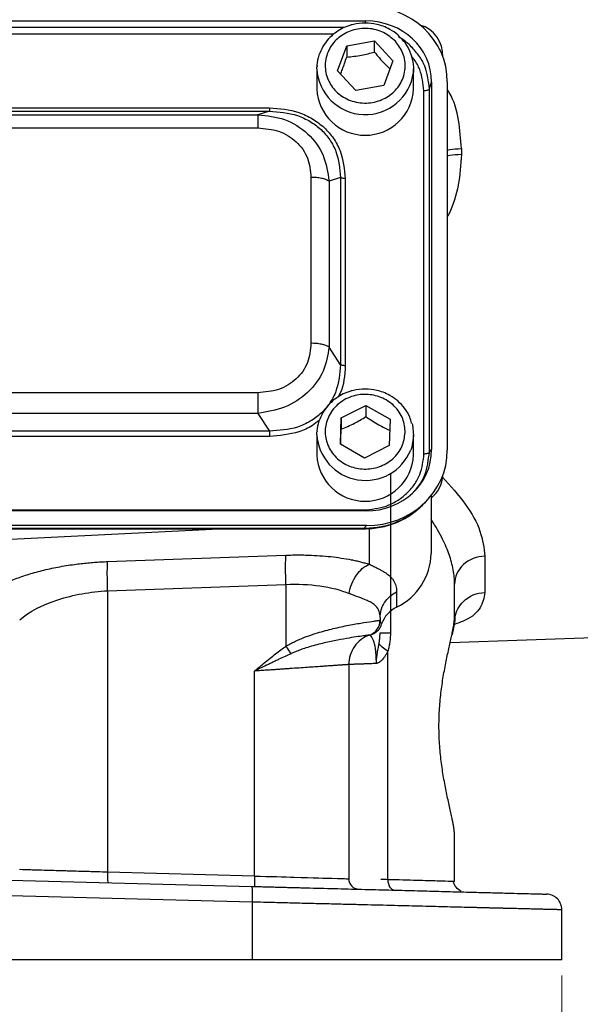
# Model space of a CAD drawing. Header units: inches. Extents: x 0.6 to 16.3, y 0.2 to 11.5.
# Tile 7 of 35: x 4.9 to 6.3, y 4.4 to 6.9. Entities that reach past the tile are written whole.
import ezdxf

# ---------------------------------------------------------------- set-up
doc = ezdxf.new("R2010")
doc.units = ezdxf.units.IN
doc.header["$MEASUREMENT"] = 0
doc.styles.add('SLDTEXTSTYLE0', font='TXT', dxfattribs={"width": 0.75})
doc.dimstyles.new('SLDDIMSTYLE0', dxfattribs={"dimtxt": 0.137795, "dimasz": 0.14, "dimexe": 0, "dimexo": 0.0625, "dimgap": 0.034449, "dimtad": 0, "dimdec": 1, "dimlfac": 1.5, "dimrnd": 1e-09, "dimzin": 12, "dimdsep": 46, "dimtxsty": 'SLDTEXTSTYLE0', "dimblk1": 'CLOSED', "dimblk2": 'CLOSED', "dimsah": 1, "dimcen": 0.09, "dimadec": 0, "dimazin": 3, "dimtfac": 1, "dimtdec": 1, "dimtofl": 0, "dimtmove": 0, "dimatfit": 3, "dimldrblk": 'CLOSED', "dimfxl": 0, "dimfrac": 2, "dimtolj": 1, "dimtzin": 12, "dimarcsym": 0})

# ---------------------------------------------------------------- blocks, each defined once
blk = doc.blocks.new('_Closed')
at = {"color": 0, "linetype": 'ByBlock', "lineweight": -2}
for p, q in [((-1, 0.166667), (0, 0)), ((-1, 0.166667), (-1, -0.166667)), ((0, 0), (-1, -0.166667)), ((0, 0), (-1, 0))]:
    blk.add_line(p, q, dxfattribs=at)
blk = doc.blocks.new('_D_4')
at = {"color": 7, "linetype": 'Continuous', "lineweight": 0}
for p, q in [((3.014, 4.4774), (3.014, 4.081)), ((6.2674, 4.4774), (6.2674, 4.081)), ((5.2069, 4.3188), (5.1649, 4.3188)), ((5.1649, 4.3188), (5.1649, 4.1001)), ((5.5123, 4.3188), (5.5543, 4.3188)), ((5.5543, 4.3188), (5.5543, 4.1001)), ((3.014, 4.1204), (5.0441, 4.1204)), ((6.2674, 4.1204), (5.6751, 4.1204)), ((5.1649, 4.1001), (5.2069, 4.1001)), ((5.5543, 4.1001), (5.5123, 4.1001))]:
    blk.add_line(p, q, dxfattribs=at)
at = {"color": 7, "linetype": 'Continuous', "lineweight": 18, "xscale": 0.14, "yscale": 0.14, "rotation": 180.0000000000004}
blk.add_blockref('_Closed', (3.014, 4.1204, 0.4416), dxfattribs=at)
at = {"color": 7, "linetype": 'Continuous', "lineweight": 18, "xscale": 0.14, "yscale": 0.14}
blk.add_blockref('_Closed', (6.2674, 4.1204, 0.4416), dxfattribs=at)
at = {"color": 7, "linetype": 'Continuous', "lineweight": 18, "char_height": 0.1378, "attachment_point": 1, "style": 'SLDTEXTSTYLE0'}
for s, insert in [('124', (5.2069, 4.2777)), ('4.9', (5.2323, 4.0716))]:
    blk.add_mtext(s, dxfattribs=dict(at, insert=insert))

msp = doc.modelspace()

# ---------------------------------------------------------------- linework, layer by layer
at = {"color": 7, "linetype": 'Continuous', "lineweight": 25}
for p, q in [((3.5141, 6.9121), (5.768, 6.9121)), ((5.7189, 6.8487), (5.7896, 6.8615)), ((5.7896, 6.8615), (5.8367, 6.8107)), ((5.7896, 6.8328), (5.7896, 6.8615)), ((5.6953, 6.7852), (5.7189, 6.8487)), ((5.7189, 6.8487), (5.7189, 6.8201)), ((5.8367, 6.8107), (5.8132, 6.7471)), ((5.6427, 6.7903), (5.6428, 6.7947)), ((5.6427, 6.7903), (5.6427, 6.7382)), ((5.7425, 6.7344), (5.6953, 6.7852)), ((5.8894, 6.7382), (5.8894, 6.7903)), ((5.9754, 6.7569), (5.9754, 5.8174)), ((5.8132, 6.7471), (5.7425, 6.7344)), ((5.9159, 5.8081), (5.9159, 6.7347)), ((5.9297, 6.7389), (5.9354, 6.7558)), ((5.9297, 5.8123), (5.9297, 6.7389)), ((5.9354, 6.7558), (5.9354, 5.8186)), ((3.7604, 6.6907), (5.5217, 6.6907)), ((3.7604, 6.6819), (5.5217, 6.6819)), ((5.5217, 6.6819), (5.4927, 6.6728)), ((3.7894, 6.6728), (5.4927, 6.6728)), ((3.7894, 6.6392), (5.4927, 6.6392)), ((6.0113, 6.5865), (6.0113, 6.5712)), ((5.6278, 6.5131), (5.6278, 6.09)), ((5.703, 6.5126), (5.6739, 6.5035)), ((5.703, 6.5126), (5.703, 6.0352)), ((5.7151, 6.5101), (5.7151, 6.0327)), ((5.6739, 6.5035), (5.6739, 6.0804)), ((5.703, 6.0352), (5.6739, 6.0804)), ((5.4927, 5.9638), (3.7894, 5.9638)), ((5.7047, 5.8995), (5.7679, 5.9316)), ((5.7679, 5.9316), (5.8293, 5.8964)), ((5.7679, 5.9316), (5.7679, 5.9029)), ((5.4927, 5.9112), (3.7894, 5.9112)), ((5.4927, 5.9112), (5.5217, 5.866)), ((5.7028, 5.8323), (5.7047, 5.8995)), ((5.7047, 5.8995), (5.7047, 5.8708)), ((5.8293, 5.8964), (5.8274, 5.8292)), ((5.5217, 5.866), (3.7604, 5.866)), ((5.5217, 5.8522), (3.7604, 5.8522)), ((5.6427, 5.8567), (5.6429, 5.8635)), ((5.6427, 5.8567), (5.6427, 5.8046)), ((5.8894, 5.8046), (5.8894, 5.8567)), ((5.7642, 5.7972), (5.7028, 5.8323)), ((5.8274, 5.8292), (5.7642, 5.7972)), ((5.9297, 5.8123), (5.9354, 5.8186)), ((5.8303, 5.7573), (5.8303, 5.3516)), ((5.9189, 5.684), (5.9265, 5.6923)), ((5.934, 5.7011), (5.934, 5.554)), ((5.768, 5.6623), (3.5141, 5.6623)), ((3.5198, 5.6647), (5.7623, 5.6647)), ((5.7692, 5.625), (3.5129, 5.625)), ((5.7623, 5.6174), (3.5198, 5.6174)), ((3.5198, 5.6164), (5.7623, 5.6164)), ((4.6407, 5.5796), (5.3926, 5.6164)), ((5.7692, 5.625), (5.7623, 5.6174)), ((5.1094, 5.5331), (5.564, 5.5495)), ((6.0713, 5.547), (6.0713, 5.4544)), ((5.994, 5.3944), (5.994, 5.4757)), ((5.1094, 5.4585), (5.564, 5.4749)), ((5.1094, 5.4585), (5.1094, 4.7408)), ((5.564, 5.4749), (5.564, 5.3173)), ((5.8462, 5.4559), (5.8462, 5.4169)), ((5.804, 5.3901), (5.804, 5.3835)), ((5.7842, 5.3484), (5.7895, 5.3527)), ((5.9828, 5.3267), (7.0018, 5.3623)), ((5.7802, 5.3467), (5.7818, 5.3472)), ((5.7858, 5.3487), (5.7864, 5.3489)), ((5.8239, 4.7217), (5.8239, 5.3047)), ((5.484, 4.731), (5.484, 5.2538)), ((5.724, 5.2704), (5.724, 4.724)), ((5.994, 4.717), (5.994, 4.8325)), ((4.6407, 4.7264), (5.4766, 4.7045)), ((5.484, 4.731), (5.1094, 4.7408)), ((5.994, 4.717), (5.989, 4.7171)), ((5.4777, 4.6646), (4.6407, 4.6865)), ((5.4777, 4.6646), (5.4777, 4.5168)), ((6.2674, 4.5168), (6.2674, 4.6449)), ((5.4777, 4.5168), (4.6407, 4.5168))]:
    msp.add_line(p, q, dxfattribs=at)
at = {"color": 8, "linetype": 'Continuous', "lineweight": 25}
for p, q in [((5.7662, 6.9066), (5.768, 6.9121)), ((5.7131, 6.8952), (3.569, 6.8952)), ((5.6854, 6.8781), (3.5967, 6.8781)), ((5.7623, 5.6171), (5.7623, 5.6174)), ((5.7761, 5.6178), (5.7761, 5.5264))]:
    msp.add_line(p, q, dxfattribs=at)
at = {"color": 7, "linetype": 'Continuous', "lineweight": 25, "flags": 128}
for points in [[(5.8894, 6.7903), (5.8893, 6.7857), (5.889, 6.781)], [(5.8853, 5.8862), (5.8863, 5.8824), (5.8893, 5.8537)], [(5.8893, 5.8537), (5.8847, 5.8252), (5.8821, 5.8176)]]:
    msp.add_lwpolyline(points, dxfattribs=at)
at = {"color": 7, "linetype": 'Continuous', "lineweight": 25}
for centre, radius, start, end in [((5.884, 6.8248), 0.08, 357.1518, 74.2048), ((5.766, 6.7441), 0.1235, 182.7187, 357.2813), ((5.766, 5.8105), 0.1235, 182.7175, 357.2825), ((5.884, 5.7573), 0.08, 308.6822, 357.3607), ((5.7795, 5.5563), 0.1546, 295.5683, 359.1348), ((5.8797, 5.3485), 0.0762, 116.0622, 160.4478)]:
    msp.add_arc(centre, radius, start, end, dxfattribs=at)
at = {"color": 8, "linetype": 'Continuous', "lineweight": 25}
for centre, radius, start, end in [((5.7663, 6.7969), 0.1237, 183.0717, 352.6191), ((5.7668, 5.8645), 0.1244, 183.5852, 337.8683)]:
    msp.add_arc(centre, radius, start, end, dxfattribs=at)
at = {"color": 7, "linetype": 'Continuous', "lineweight": 25}
for centre, major_axis, start_param, end_param in [((5.7628, 6.751), (0.2087, 0.0437), 6.091166, 7.631805), ((5.7628, 6.751), (0.1694, 0.0355), 6.091166, 7.631805), ((5.7628, 5.8234), (0.1694, -0.0355), 4.934566, 6.475204), ((5.7628, 5.8234), (0.2087, -0.0437), 4.934566, 6.475204)]:
    msp.add_ellipse(centre, major_axis=major_axis, ratio=0.927683, start_param=start_param, end_param=end_param, dxfattribs=at)
for points, knots in [([(5.766, 6.9069), (5.7559, 6.9062), (5.7417, 6.9053), (5.7216, 6.8994), (5.7053, 6.8924), (5.6874, 6.8809), (5.6711, 6.8658), (5.6571, 6.8468), (5.6475, 6.8244), (5.6427, 6.8065), (5.6432, 6.7964), (5.6433, 6.7948)], [0, 0, 0, 0, 0.161772, 0.226663, 0.334482, 0.44699, 0.568465, 0.696701, 0.831414, 0.972959, 1, 1, 1, 1]), ([(5.8559, 6.8692), (5.8537, 6.8717), (5.8462, 6.8802), (5.831, 6.89), (5.8127, 6.8986), (5.7916, 6.9052), (5.776, 6.9062), (5.766, 6.9069)], [0, 0, 0, 0, 0.099369, 0.344583, 0.537774, 0.705391, 1, 1, 1, 1]), ([(5.8431, 6.8603), (5.8505, 6.8504), (5.8619, 6.8352), (5.8678, 6.8107), (5.8685, 6.7911), (5.8649, 6.7718), (5.855, 6.7485), (5.8344, 6.7242), (5.8057, 6.7087), (5.7797, 6.7029), (5.7587, 6.7023), (5.738, 6.7057), (5.7131, 6.7149), (5.6871, 6.7341), (5.6705, 6.7609), (5.6643, 6.7852), (5.6636, 6.8048), (5.6672, 6.8241), (5.6771, 6.8473), (5.6976, 6.8716), (5.7264, 6.8871), (5.7524, 6.893), (5.7734, 6.8936), (5.794, 6.8901), (5.8192, 6.8812), (5.8337, 6.8685), (5.8431, 6.8603)], [0, 0, 0, 0, 0.059864, 0.09209, 0.125, 0.15791, 0.190136, 0.25, 0.309864, 0.34209, 0.375, 0.40791, 0.440136, 0.5, 0.559864, 0.59209, 0.625, 0.65791, 0.690136, 0.75, 0.809864, 0.84209, 0.875, 0.90791, 0.940136, 1, 1, 1, 1]), ([(5.889, 6.7808), (5.889, 6.7808), (5.8908, 6.7897), (5.8886, 6.8086), (5.8812, 6.8347), (5.8696, 6.8556), (5.8596, 6.8655), (5.8559, 6.8692)], [0, 0, 0, 0, 0.0014308, 0.2785222, 0.5745889, 0.8394439, 1, 1, 1, 1]), ([(5.7189, 6.8201), (5.7315, 6.8213), (5.7552, 6.8236), (5.7787, 6.8299), (5.7896, 6.8328)], [0, 0, 0, 0, 0.534747, 1, 1, 1, 1]), ([(5.7896, 6.8328), (5.798, 6.8226), (5.8112, 6.8067), (5.8243, 6.7942), (5.829, 6.7897)], [0, 0, 0, 0, 0.640717, 1, 1, 1, 1]), ([(5.7033, 6.7767), (5.7048, 6.7806), (5.7101, 6.7936), (5.7153, 6.8092), (5.7189, 6.8201)], [0, 0, 0, 0, 0.299335, 1, 1, 1, 1]), ([(5.5217, 6.6907), (5.5474, 6.6885), (5.586, 6.6853), (5.632, 6.6635), (5.6622, 6.6412), (5.6861, 6.6131), (5.7094, 6.5701), (5.7128, 6.5341), (5.7151, 6.5101)], [0, 0, 0, 0, 0.250072, 0.375279, 0.5, 0.624721, 0.749928, 1, 1, 1, 1]), ([(5.5217, 6.6819), (5.5461, 6.68), (5.5827, 6.6771), (5.6262, 6.6567), (5.6544, 6.6358), (5.6767, 6.6096), (5.6984, 6.5691), (5.7012, 6.5352), (5.703, 6.5126)], [0, 0, 0, 0, 0.251011, 0.37739, 0.5, 0.622613, 0.748989, 1, 1, 1, 1]), ([(5.4927, 6.6728), (5.5158, 6.6703), (5.5625, 6.6652), (5.6224, 6.6274), (5.6636, 6.5708), (5.6705, 6.5258), (5.6739, 6.5035)], [0, 0, 0, 0, 0.247517, 0.5, 0.752483, 1, 1, 1, 1]), ([(5.4927, 6.6392), (5.5106, 6.6377), (5.5376, 6.6355), (5.5698, 6.6203), (5.5907, 6.6046), (5.6075, 6.5851), (5.6237, 6.5551), (5.6262, 6.5298), (5.6278, 6.5131)], [0, 0, 0, 0, 0.250062, 0.37621, 0.5, 0.623853, 0.749938, 1, 1, 1, 1]), ([(5.6278, 6.09), (5.6262, 6.0732), (5.6237, 6.048), (5.6075, 6.0179), (5.5907, 5.9984), (5.5698, 5.9828), (5.5376, 5.9676), (5.5106, 5.9653), (5.4927, 5.9638)], [0, 0, 0, 0, 0.250062, 0.37621, 0.5, 0.623853, 0.749938, 1, 1, 1, 1]), ([(5.6739, 6.0804), (5.6705, 6.0595), (5.6636, 6.0173), (5.6224, 5.9621), (5.5625, 5.9229), (5.5158, 5.915), (5.4927, 5.9112)], [0, 0, 0, 0, 0.247517, 0.5, 0.752483, 1, 1, 1, 1]), ([(5.703, 6.0352), (5.7012, 6.0123), (5.6984, 5.9779), (5.6767, 5.937), (5.6544, 5.9107), (5.6262, 5.8899), (5.5827, 5.8698), (5.5461, 5.8675), (5.5217, 5.866)], [0, 0, 0, 0, 0.251011, 0.37739, 0.5, 0.622613, 0.748989, 1, 1, 1, 1]), ([(5.766, 5.9733), (5.7559, 5.9726), (5.7417, 5.9717), (5.7216, 5.9658), (5.7053, 5.9588), (5.6874, 5.9473), (5.6711, 5.9322), (5.6571, 5.9132), (5.6475, 5.8909), (5.6427, 5.8737), (5.6432, 5.8645), (5.6432, 5.8637)], [0, 0, 0, 0, 0.1640403, 0.2298407, 0.3391713, 0.4532575, 0.576435, 0.7064697, 0.8430714, 0.9866007, 1, 1, 1, 1]), ([(5.868, 5.8619), (5.8663, 5.8499), (5.8637, 5.8316), (5.8504, 5.8097), (5.8368, 5.7948), (5.8201, 5.7828), (5.796, 5.7719), (5.7633, 5.7669), (5.7309, 5.7735), (5.7075, 5.7856), (5.6915, 5.7983), (5.6787, 5.8139), (5.667, 5.8364), (5.6616, 5.8669), (5.6687, 5.8971), (5.6817, 5.919), (5.6953, 5.9339), (5.712, 5.9459), (5.7361, 5.9568), (5.7688, 5.9618), (5.8012, 5.9552), (5.8246, 5.9431), (5.8406, 5.9304), (5.8533, 5.9148), (5.8654, 5.8923), (5.867, 5.8739), (5.868, 5.8619)], [0, 0, 0, 0, 0.059864, 0.09209, 0.125, 0.15791, 0.190136, 0.25, 0.309864, 0.34209, 0.375, 0.40791, 0.440136, 0.5, 0.559864, 0.59209, 0.625, 0.65791, 0.690136, 0.75, 0.809864, 0.84209, 0.875, 0.90791, 0.940136, 1, 1, 1, 1]), ([(5.8843, 5.8865), (5.883, 5.8916), (5.8796, 5.9051), (5.8674, 5.9244), (5.8502, 5.9431), (5.8311, 5.9565), (5.8127, 5.965), (5.7916, 5.9716), (5.776, 5.9726), (5.766, 5.9733)], [0, 0, 0, 0, 0.10321, 0.270224, 0.433925, 0.58805, 0.709476, 0.814829, 1, 1, 1, 1]), ([(5.7047, 5.8708), (5.716, 5.8755), (5.7371, 5.8843), (5.7581, 5.897), (5.7679, 5.9029)], [0, 0, 0, 0, 0.5347467, 1, 1, 1, 1]), ([(5.7679, 5.9029), (5.7789, 5.8956), (5.7994, 5.8819), (5.8198, 5.8722), (5.8293, 5.8678)], [0, 0, 0, 0, 0.5347467, 1, 1, 1, 1]), ([(5.7036, 5.8318), (5.7037, 5.8337), (5.704, 5.8454), (5.7044, 5.8592), (5.7047, 5.8708)], [0, 0, 0, 0, 0.164187, 1, 1, 1, 1]), ([(5.7623, 5.6647), (5.7818, 5.6666), (5.8116, 5.6695), (5.8475, 5.6873), (5.872, 5.7057), (5.8917, 5.7286), (5.9108, 5.7621), (5.9139, 5.79), (5.9159, 5.8081)], [0, 0, 0, 0, 0.240853, 0.369278, 0.5, 0.630722, 0.759147, 1, 1, 1, 1]), ([(5.7623, 5.6165), (5.7765, 5.6173), (5.8054, 5.6188), (5.8474, 5.632), (5.887, 5.6532), (5.9084, 5.6738), (5.9191, 5.6842)], [0, 0, 0, 0, 0.240515, 0.489269, 0.743239, 1, 1, 1, 1]), ([(5.9149, 5.6808), (5.9126, 5.678), (5.9017, 5.6651), (5.8759, 5.6473), (5.8401, 5.6296), (5.8015, 5.6191), (5.7756, 5.6179), (5.7623, 5.6174)], [0, 0, 0, 0, 0.064698, 0.305184, 0.549257, 0.769699, 1, 1, 1, 1]), ([(4.8143, 5.4595), (4.816, 5.4606), (4.8196, 5.4628), (4.8251, 5.4661), (4.8309, 5.4693), (4.8368, 5.4724), (4.843, 5.4755), (4.8494, 5.4785), (4.8559, 5.4815), (4.8627, 5.4844), (4.8781, 5.4907), (4.9036, 5.4998), (4.9415, 5.5105), (4.9821, 5.5194), (5.016, 5.5249), (5.0416, 5.5281), (5.0585, 5.5298), (5.0754, 5.5313), (5.0924, 5.5324), (5.1038, 5.5329), (5.1094, 5.5331)], [0, 0, 0, 0, 0.028289, 0.056454, 0.084517, 0.112498, 0.140419, 0.1683, 0.196164, 0.224031, 0.251922, 0.380516, 0.507964, 0.634252, 0.759589, 0.80795, 0.85603, 0.90397, 0.951912, 1, 1, 1, 1]), ([(5.1094, 5.4585), (5.1091, 5.4665), (5.1089, 5.4745), (5.1086, 5.4898), (5.1085, 5.4971), (5.1085, 5.5103), (5.1086, 5.5163), (5.1089, 5.5262), (5.1091, 5.5302), (5.1094, 5.5331)], [0, 0, 0, 0, 0.25, 0.25, 0.5, 0.5, 0.75, 0.75, 1, 1, 1, 1]), ([(5.564, 5.4749), (5.5634, 5.4909), (5.5628, 5.5229), (5.5634, 5.5437), (5.564, 5.5495), (5.564, 5.5495), (5.564, 5.5495), (5.564, 5.5495)], [-0.000061, -0.000061, -0.000061, -0.000061, 0.499917, 0.999917, 0.999917, 0.999917, 0.999978, 0.999978, 0.999978, 0.999978]), ([(5.564, 5.5495), (5.5668, 5.5496), (5.5723, 5.5498), (5.5806, 5.5499), (5.5889, 5.55), (5.5972, 5.55), (5.6054, 5.55), (5.6136, 5.5498), (5.6288, 5.5494), (5.6506, 5.5483), (5.6784, 5.5458), (5.7052, 5.5423), (5.7264, 5.5387), (5.7425, 5.5353), (5.7541, 5.5325), (5.7654, 5.5296), (5.7725, 5.5274), (5.7761, 5.5264)], [0, 0, 0, 0, 0.035251, 0.070436, 0.10558, 0.140708, 0.175846, 0.211019, 0.246253, 0.371395, 0.496877, 0.622716, 0.749148, 0.811633, 0.874185, 0.936931, 1, 1, 1, 1]), ([(5.7761, 5.5264), (5.7777, 5.5256), (5.7809, 5.5241), (5.7855, 5.5219), (5.7899, 5.5197), (5.7942, 5.5176), (5.7983, 5.5155), (5.8022, 5.5135), (5.8094, 5.5097), (5.8187, 5.5041), (5.8276, 5.4974), (5.834, 5.4909), (5.8385, 5.485), (5.842, 5.4785), (5.8444, 5.4716), (5.8459, 5.4641), (5.8461, 5.4586), (5.8462, 5.4559)], [0, 0, 0, 0, 0.032823, 0.065741, 0.098769, 0.131923, 0.165218, 0.198668, 0.232289, 0.354657, 0.477821, 0.5637, 0.649749, 0.736188, 0.823235, 0.911103, 1, 1, 1, 1]), ([(5.564, 5.4749), (5.5938, 5.4763), (5.6233, 5.475), (5.6782, 5.4671), (5.7035, 5.4606), (5.7252, 5.4518)], [0, 0, 0, 0, 0.5, 0.5, 1, 1, 1, 1]), ([(4.8851, 5.3849), (4.9093, 5.4052), (4.9432, 5.4228), (5.0019, 5.4421), (5.0227, 5.4473), (5.0656, 5.455), (5.0876, 5.4575), (5.1094, 5.4585)], [0, 0, 0, 0, 0.5, 0.5, 0.75, 0.75, 1, 1, 1, 1]), ([(5.804, 5.3901), (5.804, 5.3959), (5.8033, 5.4012), (5.7998, 5.4113), (5.7968, 5.416), (5.7902, 5.4225), (5.7872, 5.4248), (5.7822, 5.428), (5.7804, 5.4291), (5.7755, 5.4317), (5.7722, 5.4333), (5.763, 5.4372), (5.7567, 5.4397), (5.7423, 5.4451), (5.734, 5.4482), (5.7252, 5.4518)], [0, 0, 0, 0, 0.184444, 0.184444, 0.395238, 0.395238, 0.526984, 0.526984, 0.592857, 0.592857, 0.698253, 0.698253, 0.866888, 0.866888, 1.053967, 1.053967, 1.053967, 1.053967]), ([(5.804, 5.3901), (5.804, 5.4035), (5.808, 5.4169), (5.8228, 5.4399), (5.8335, 5.4495), (5.8462, 5.4559)], [0, 0, 0, 0, 0.5, 0.5, 1, 1, 1, 1]), ([(5.995, 5.391), (5.9976, 5.4061), (6.0147, 5.4386), (6.0508, 5.4537), (6.0713, 5.4544)], [-0.8986755, -0.8986755, -0.8986755, -0.8986755, -0.5, 0, 0, 0, 0]), ([(5.564, 5.3173), (5.5658, 5.3183), (5.5694, 5.3205), (5.575, 5.3235), (5.5808, 5.3265), (5.5868, 5.3294), (5.5931, 5.3323), (5.5995, 5.3351), (5.611, 5.3398), (5.6278, 5.346), (5.6563, 5.355), (5.6916, 5.3641), (5.7305, 5.3721), (5.765, 5.3779), (5.7839, 5.3807), (5.793, 5.3819), (5.7967, 5.3824), (5.7996, 5.3829), (5.8019, 5.3832), (5.8035, 5.3834), (5.8038, 5.3835), (5.804, 5.3835)], [0, 0, 0, 0, 0.015999, 0.032443, 0.049346, 0.066716, 0.084566, 0.102902, 0.121735, 0.181928, 0.245598, 0.365276, 0.496551, 0.633706, 0.784264, 0.81858, 0.85355, 0.889175, 0.925457, 0.962398, 1, 1, 1, 1]), ([(5.7774, 5.3458), (5.7851, 5.3486), (5.792, 5.3537), (5.8014, 5.3671), (5.804, 5.3753), (5.804, 5.3835)], [0, 0, 0, 0, 0.5, 0.5, 1, 1, 1, 1]), ([(5.804, 5.3835), (5.804, 5.3835), (5.804, 5.3835), (5.804, 5.3835), (5.804, 5.3835), (5.804, 5.3835), (5.804, 5.3835), (5.804, 5.3835), (5.804, 5.3835), (5.804, 5.3835)], [-0.01597476, -0.01597476, -0.01597476, -0.01597476, -0.01030372, -0.01030372, -0.0051918, -0.0051918, -0.00199684, -0.00199684, 0, 0, 0, 0]), ([(5.804, 5.3835), (5.8041, 5.3829), (5.8041, 5.3816), (5.8044, 5.3799), (5.805, 5.3782), (5.8057, 5.3767), (5.8067, 5.3753), (5.8075, 5.3744), (5.8079, 5.374)], [0, 0, 0, 0, 0.179151, 0.353299, 0.522451, 0.686614, 0.845794, 1, 1, 1, 1]), ([(5.994, 4.8325), (5.994, 4.8335), (5.994, 4.8355), (5.9938, 4.8389), (5.9935, 4.8424), (5.9931, 4.8461), (5.9926, 4.85), (5.992, 4.8541), (5.9913, 4.8585), (5.9905, 4.863), (5.9896, 4.8677), (5.9887, 4.8726), (5.987, 4.8806), (5.9846, 4.8922), (5.981, 4.9081), (5.9773, 4.9252), (5.9722, 4.9492), (5.9659, 4.9816), (5.9595, 5.0237), (5.9552, 5.068), (5.9537, 5.1134), (5.9552, 5.1589), (5.9595, 5.2032), (5.9659, 5.2453), (5.9722, 5.2777), (5.9773, 5.3017), (5.981, 5.3187), (5.9846, 5.3347), (5.9874, 5.3478), (5.9895, 5.3585), (5.9911, 5.367), (5.9924, 5.3749), (5.9933, 5.3821), (5.9939, 5.3887), (5.994, 5.3925), (5.994, 5.3944)], [0, 0, 0, 0, 0.011466, 0.022909, 0.034336, 0.045757, 0.057178, 0.068608, 0.080055, 0.091528, 0.103034, 0.114581, 0.126178, 0.157527, 0.18889, 0.220215, 0.251431, 0.313763, 0.37595, 0.438309, 0.500023, 0.561727, 0.624097, 0.686283, 0.748616, 0.77983, 0.811157, 0.842518, 0.87387, 0.895084, 0.916155, 0.937132, 0.958065, 0.979004, 1, 1, 1, 1]), ([(5.995, 5.391), (5.995, 5.39), (5.995, 5.3879), (5.9947, 5.3845), (5.9943, 5.381), (5.9938, 5.3772), (5.9931, 5.3733), (5.9923, 5.3691), (5.9914, 5.3648), (5.9905, 5.3603), (5.9894, 5.3556), (5.9883, 5.3507), (5.9876, 5.3473), (5.9872, 5.3456)], [0, 0, 0, 0, 0.087516, 0.175936, 0.265199, 0.355236, 0.44597, 0.537319, 0.629194, 0.721501, 0.814141, 0.907011, 1, 1, 1, 1]), ([(5.7841, 5.348), (5.7849, 5.3483), (5.7865, 5.3489), (5.7889, 5.35), (5.7912, 5.3513), (5.7935, 5.3527), (5.7957, 5.3544), (5.7979, 5.3563), (5.8002, 5.3587), (5.8026, 5.3618), (5.8048, 5.3655), (5.8067, 5.3696), (5.8074, 5.3724), (5.8079, 5.374)], [0, 0, 0, 0, 0.06495, 0.131082, 0.198958, 0.269097, 0.341972, 0.418011, 0.497606, 0.616246, 0.748535, 0.858429, 1, 1, 1, 1]), ([(5.8016, 5.3244), (5.8018, 5.3257), (5.802, 5.3269), (5.8025, 5.3301), (5.8027, 5.332), (5.8033, 5.3369), (5.8036, 5.3397), (5.8039, 5.3457), (5.804, 5.3487), (5.804, 5.3516)], [0, 0, 0, 0, 0.0228636, 0.0228636, 0.0594453, 0.0594453, 0.1179761, 0.1179761, 0.1829087, 0.1829087, 0.1829087, 0.1829087]), ([(5.8303, 5.3516), (5.8302, 5.3495), (5.8302, 5.3454), (5.8299, 5.3393), (5.8294, 5.3333), (5.8287, 5.3274), (5.8278, 5.3216), (5.8267, 5.3158), (5.8254, 5.3102), (5.8244, 5.3065), (5.8239, 5.3047)], [0, 0, 0, 0, 0.129179, 0.256638, 0.382631, 0.507419, 0.631272, 0.754466, 0.877281, 1, 1, 1, 1]), ([(5.7774, 5.3457), (5.7773, 5.3457), (5.7772, 5.3457), (5.7767, 5.3456), (5.776, 5.3455), (5.7751, 5.3454), (5.7739, 5.3452), (5.7725, 5.345), (5.7708, 5.3448), (5.7689, 5.3445), (5.7667, 5.3442), (5.7643, 5.3439), (5.7577, 5.343), (5.7441, 5.3411), (5.7189, 5.3371), (5.6882, 5.3315), (5.6587, 5.325), (5.634, 5.3185), (5.6167, 5.3134), (5.6017, 5.3083), (5.589, 5.3035), (5.581, 5.3), (5.5771, 5.2983)], [0, 0, 0, 0, 0.0223258, 0.0447291, 0.0672076, 0.0897584, 0.1123788, 0.1350659, 0.1578168, 0.1806284, 0.203498, 0.2264226, 0.2493996, 0.3753924, 0.500217, 0.6279983, 0.7523008, 0.8171084, 0.8774734, 0.9217241, 0.9625189, 1, 1, 1, 1]), ([(5.7774, 5.3458), (5.7696, 5.3431), (5.7623, 5.3391), (5.7492, 5.3292), (5.7435, 5.3233), (5.734, 5.3099), (5.7303, 5.3024), (5.7253, 5.2868), (5.724, 5.2786), (5.724, 5.2704)], [0, 0, 0, 0, 0.25, 0.25, 0.5, 0.5, 0.75, 0.75, 1, 1, 1, 1]), ([(5.7774, 5.3458), (5.7774, 5.3458), (5.7774, 5.3458), (5.7774, 5.3458), (5.7774, 5.3458), (5.7774, 5.3458), (5.7774, 5.3458), (5.7774, 5.3458), (5.7774, 5.3458), (5.7774, 5.3458)], [-0.01597476, -0.01597476, -0.01597476, -0.01597476, -0.01397791, -0.01397791, -0.01078296, -0.01078296, -0.00567104, -0.00567104, 0, 0, 0, 0]), ([(5.7945, 5.2731), (5.7945, 5.2741), (5.7945, 5.2763), (5.7945, 5.2794), (5.7944, 5.2826), (5.7943, 5.2857), (5.7942, 5.2888), (5.7941, 5.2918), (5.7938, 5.2973), (5.7931, 5.3048), (5.7916, 5.3163), (5.789, 5.3276), (5.7857, 5.336), (5.7825, 5.3412), (5.78, 5.3438), (5.7785, 5.345), (5.7776, 5.3457), (5.7775, 5.3457), (5.7774, 5.3458)], [0, 0, 0, 0, 0.014247, 0.028482, 0.042762, 0.05714, 0.071669, 0.086397, 0.101368, 0.153445, 0.208712, 0.322207, 0.44834, 0.577779, 0.716269, 0.809601, 0.90387, 1, 1, 1, 1]), ([(5.7829, 5.3482), (5.7828, 5.3481), (5.7827, 5.348), (5.7837, 5.3483), (5.784, 5.3483)], [0, 0, 0, 0, 0.7358211, 1, 1, 1, 1]), ([(5.484, 5.2538), (5.4916, 5.2602), (5.5047, 5.2711), (5.5226, 5.2857), (5.5374, 5.2974), (5.5509, 5.3078), (5.5597, 5.3142), (5.564, 5.3173)], [0, 0, 0, 0, 0.2906592, 0.5000888, 0.6792014, 0.8458194, 1, 1, 1, 1]), ([(5.7944, 5.2731), (5.7945, 5.2757), (5.7945, 5.2769), (5.7945, 5.278), (5.7945, 5.2784), (5.7946, 5.2796), (5.7946, 5.2803), (5.7947, 5.282), (5.7948, 5.2829), (5.795, 5.2854), (5.7952, 5.2867), (5.7956, 5.2902), (5.7959, 5.2921), (5.7967, 5.2973), (5.7971, 5.3), (5.7987, 5.3084), (5.7996, 5.3131), (5.8008, 5.3199), (5.8012, 5.3222), (5.8016, 5.3244)], [-0.3559992, -0.3559992, -0.3559992, -0.3559992, -0.3550258, -0.3550258, -0.3540523, -0.3540523, -0.3521055, -0.3521055, -0.3482117, -0.3482117, -0.3404242, -0.3404242, -0.3248493, -0.3248493, -0.2936993, -0.2936993, -0.2224995, -0.2224995, -0.1836211, -0.1836211, -0.1836211, -0.1836211]), ([(5.8239, 5.3047), (5.8233, 5.3034), (5.8221, 5.301), (5.8202, 5.2975), (5.8182, 5.2942), (5.8162, 5.2911), (5.814, 5.2882), (5.8113, 5.2848), (5.8079, 5.2811), (5.8037, 5.2775), (5.8002, 5.2751), (5.7975, 5.2739), (5.7959, 5.2733), (5.7949, 5.2731), (5.7944, 5.2731)], [0, 0, 0, 0, 0.080876, 0.160494, 0.239065, 0.316809, 0.393951, 0.470723, 0.600699, 0.725286, 0.859595, 0.914973, 0.962606, 1, 1, 1, 1]), ([(5.5772, 5.2982), (5.5718, 5.2958), (5.5664, 5.2933), (5.5561, 5.2884), (5.5511, 5.2861), (5.5431, 5.2823), (5.54, 5.2808), (5.535, 5.2784), (5.533, 5.2775), (5.5272, 5.2747), (5.5233, 5.2728), (5.5131, 5.2679), (5.5068, 5.2649), (5.495, 5.2592), (5.4895, 5.2565), (5.484, 5.2538)], [0, 0, 0, 0, 0.0681316, 0.0681316, 0.1459963, 0.1459963, 0.1946617, 0.1946617, 0.2189944, 0.2189944, 0.2579267, 0.2579267, 0.3202185, 0.3202185, 0.3893234, 0.3893234, 0.3893234, 0.3893234]), ([(5.724, 5.2704), (5.724, 5.2704), (5.724, 5.2704), (5.7235, 5.2704), (5.7229, 5.2703), (5.7219, 5.2702), (5.7206, 5.2701), (5.7191, 5.27), (5.7172, 5.2699), (5.7151, 5.2698), (5.7127, 5.2696), (5.71, 5.2694), (5.707, 5.2692), (5.7036, 5.269), (5.7, 5.2687), (5.6961, 5.2685), (5.6919, 5.2682), (5.6875, 5.2679), (5.6827, 5.2675), (5.6776, 5.2672), (5.6722, 5.2668), (5.6666, 5.2664), (5.6607, 5.266), (5.6514, 5.2654), (5.6377, 5.2644), (5.6186, 5.2631), (5.5972, 5.2616), (5.5786, 5.2604), (5.5637, 5.2593), (5.5531, 5.2586), (5.5414, 5.2578), (5.5286, 5.2569), (5.5147, 5.256), (5.4997, 5.2549), (5.4893, 5.2542), (5.484, 5.2538)], [0, 0, 0, 0, 0.021599, 0.043304, 0.065114, 0.087029, 0.10905, 0.131177, 0.15341, 0.175749, 0.198194, 0.220745, 0.243403, 0.266167, 0.289038, 0.312015, 0.335099, 0.35829, 0.381588, 0.404993, 0.428505, 0.452124, 0.47585, 0.499685, 0.55998, 0.623309, 0.689673, 0.759071, 0.785966, 0.815369, 0.84728, 0.881699, 0.918625, 0.958059, 1, 1, 1, 1]), ([(5.7944, 5.2731), (5.7925, 5.273), (5.7887, 5.2729), (5.7832, 5.2726), (5.7779, 5.2724), (5.7728, 5.2723), (5.768, 5.2721), (5.7635, 5.2719), (5.7592, 5.2717), (5.7551, 5.2716), (5.7513, 5.2714), (5.7478, 5.2713), (5.7445, 5.2712), (5.7414, 5.2711), (5.7386, 5.271), (5.736, 5.2709), (5.7337, 5.2708), (5.7317, 5.2707), (5.7299, 5.2706), (5.7283, 5.2706), (5.727, 5.2705), (5.7259, 5.2705), (5.7251, 5.2704), (5.7245, 5.2704), (5.7241, 5.2704), (5.7241, 5.2704), (5.724, 5.2704)], [0, 0, 0, 0, 0.043428, 0.086702, 0.129823, 0.172791, 0.215605, 0.258267, 0.300774, 0.343129, 0.38533, 0.427378, 0.469274, 0.511016, 0.552605, 0.594041, 0.635324, 0.676455, 0.717432, 0.758257, 0.798929, 0.839448, 0.879815, 0.920029, 0.960091, 1, 1, 1, 1]), ([(5.1094, 4.7408), (5.101, 4.741), (5.0924, 4.7413), (5.0776, 4.7417), (5.0723, 4.7419), (5.0607, 4.7422), (5.0479, 4.7426), (5.0272, 4.7432), (5.012, 4.7436), (5.0038, 4.7439), (5.0011, 4.7439), (4.9951, 4.7441), (4.9793, 4.7446), (4.9549, 4.7453), (4.9321, 4.7459), (4.9229, 4.7462), (4.9181, 4.7463), (4.9038, 4.7467), (4.894, 4.747), (4.885, 4.7473)], [0, 0, 0, 0, 0.25, 0.25, 0.375, 0.375, 0.5, 0.625, 0.6875, 0.6875, 0.71875, 0.71875, 0.75, 0.875, 0.90625, 0.90625, 0.9375, 0.9375, 1, 1, 1, 1]), ([(5.484, 4.731), (5.4838, 4.724), (5.4838, 4.7171), (5.484, 4.7072), (5.4843, 4.7043), (5.4847, 4.7043)], [0, 0, 0, 0, 0.5, 0.5, 1, 1, 1, 1]), ([(5.484, 4.731), (5.5231, 4.7299), (5.5603, 4.7288), (5.6349, 4.7266), (5.6672, 4.7257), (5.7033, 4.7246), (5.7133, 4.7244), (5.7223, 4.7241), (5.724, 4.724), (5.724, 4.724)], [0.038781, 0.038781, 0.038781, 0.038781, 0.20353, 0.20353, 0.529177, 0.529177, 1.050214, 1.050214, 1.628238, 1.628238, 1.628238, 1.628238]), ([(5.4766, 4.7045), (5.4769, 4.7045), (5.4771, 4.7035), (5.4775, 4.6995), (5.4777, 4.6965), (5.4779, 4.6891), (5.4779, 4.6847), (5.4779, 4.675), (5.4778, 4.6698), (5.4777, 4.6646)], [0, 0, 0, 0, 0.25, 0.25, 0.5, 0.5, 0.75, 0.75, 1, 1, 1, 1]), ([(5.4766, 4.7045), (5.4813, 4.7044), (5.4907, 4.7042), (5.5048, 4.7038), (5.5188, 4.7034), (5.5328, 4.7031), (5.5468, 4.7027), (5.5607, 4.7023), (5.5746, 4.702), (5.5884, 4.7016), (5.6023, 4.7013), (5.6356, 4.7004), (5.688, 4.699), (5.7583, 4.6972), (5.8267, 4.6954), (5.8925, 4.6937), (5.9544, 4.692), (6.0115, 4.6905), (6.063, 4.6892), (6.1079, 4.688), (6.1461, 4.687), (6.1768, 4.6862), (6.2005, 4.6856), (6.2136, 4.6852), (6.2206, 4.6851), (6.2241, 4.685), (6.2266, 4.6849), (6.2281, 4.6849), (6.2283, 4.6849), (6.2284, 4.6849)], [0, 0, 0, 0, 0.011734, 0.0234529, 0.0351605, 0.0468604, 0.0585564, 0.0702521, 0.0819513, 0.0936576, 0.1053749, 0.1171067, 0.1789107, 0.2407249, 0.3049207, 0.3691264, 0.4345865, 0.5000557, 0.5655114, 0.6309763, 0.6951599, 0.7593534, 0.82114, 0.8829367, 0.9063739, 0.9297691, 0.953152, 0.9765525, 1, 1, 1, 1]), ([(6.0107, 4.6923), (6.0059, 4.6952), (5.9962, 4.7011), (5.9928, 4.7118), (5.9911, 4.7173)], [0, 0, 0, 0, 0.494205, 1, 1, 1, 1]), ([(6.2674, 4.6449), (6.2674, 4.65), (6.2664, 4.6552), (6.2625, 4.6647), (6.2596, 4.6691), (6.2524, 4.6765), (6.2481, 4.6795), (6.2387, 4.6836), (6.2336, 4.6847), (6.2284, 4.6849)], [0, 0, 0, 0, 0.25, 0.25, 0.5, 0.5, 0.75, 0.75, 1, 1, 1, 1]), ([(6.2674, 4.6449), (6.2674, 4.6449), (6.2673, 4.6449), (6.2669, 4.6449), (6.2662, 4.6449), (6.2652, 4.6449), (6.264, 4.645), (6.2625, 4.645), (6.2607, 4.645), (6.2586, 4.6451), (6.2562, 4.6452), (6.2536, 4.6452), (6.2506, 4.6453), (6.2474, 4.6454), (6.2439, 4.6455), (6.2401, 4.6456), (6.236, 4.6457), (6.2316, 4.6458), (6.2269, 4.6459), (6.2219, 4.646), (6.2166, 4.6462), (6.211, 4.6463), (6.2052, 4.6464), (6.199, 4.6466), (6.1926, 4.6468), (6.1858, 4.6469), (6.1788, 4.6471), (6.1714, 4.6473), (6.1638, 4.6475), (6.1559, 4.6477), (6.1477, 4.6479), (6.1392, 4.6481), (6.1304, 4.6483), (6.1213, 4.6485), (6.1119, 4.6488), (6.1023, 4.649), (6.0924, 4.6492), (6.0822, 4.6495), (6.0717, 4.6498), (6.0609, 4.65), (6.0499, 4.6503), (6.025, 4.6509), (5.9834, 4.652), (5.9206, 4.6535), (5.85, 4.6553), (5.7936, 4.6567), (5.7555, 4.6576), (5.738, 4.6581), (5.7195, 4.6585), (5.7, 4.659), (5.6795, 4.6595), (5.6579, 4.6601), (5.6352, 4.6606), (5.6115, 4.6612), (5.5868, 4.6618), (5.561, 4.6625), (5.5341, 4.6632), (5.5062, 4.6638), (5.4873, 4.6643), (5.4777, 4.6646)], [0, 0, 0, 0, 0.011878, 0.023788, 0.03573, 0.047704, 0.05971, 0.071747, 0.083817, 0.095918, 0.108051, 0.120216, 0.132413, 0.144642, 0.156903, 0.169195, 0.18152, 0.193876, 0.206265, 0.218685, 0.231137, 0.243621, 0.256137, 0.268685, 0.281265, 0.293876, 0.30652, 0.319195, 0.331903, 0.344642, 0.357413, 0.370216, 0.383052, 0.395919, 0.408818, 0.421749, 0.434711, 0.447706, 0.460733, 0.473792, 0.486882, 0.500005, 0.560294, 0.623603, 0.689934, 0.759285, 0.773445, 0.788331, 0.803943, 0.820282, 0.837346, 0.855137, 0.873653, 0.892896, 0.912865, 0.933559, 0.95498, 0.977127, 1, 1, 1, 1]), ([(6.2674, 4.5168), (6.2674, 4.5168), (6.2673, 4.5168), (6.2669, 4.5168), (6.2662, 4.5168), (6.2653, 4.5168), (6.2641, 4.5168), (6.2627, 4.5168), (6.261, 4.5168), (6.259, 4.5168), (6.2568, 4.5168), (6.2507, 4.5168), (6.238, 4.5168), (6.2132, 4.5168), (6.1809, 4.5168), (6.1408, 4.5168), (6.0936, 4.5168), (6.0395, 4.5168), (5.9795, 4.5168), (5.9145, 4.5168), (5.8454, 4.5168), (5.7736, 4.5168), (5.6997, 4.5168), (5.64, 4.5168), (5.5952, 4.5168), (5.566, 4.5168), (5.5367, 4.5168), (5.5073, 4.5168), (5.4875, 4.5168), (5.4777, 4.5168)], [0, 0, 0, 0, 0.011732, 0.023449, 0.035154, 0.046852, 0.058546, 0.07024, 0.081937, 0.093642, 0.105357, 0.117087, 0.178882, 0.240687, 0.304877, 0.369077, 0.434534, 0.500002, 0.565459, 0.630928, 0.695117, 0.759317, 0.821112, 0.882918, 0.906359, 0.929758, 0.953145, 0.976549, 1, 1, 1, 1])]:
    msp.add_open_spline(points, degree=3, knots=knots, dxfattribs=at)
at = {"color": 8, "linetype": 'Continuous', "lineweight": 25}
for points, knots in [([(5.9297, 6.7389), (5.9275, 6.7585), (5.924, 6.7888), (5.9031, 6.8253), (5.8814, 6.8496), (5.8637, 6.8648), (5.8527, 6.87), (5.8517, 6.8705)], [0, 0, 0, 0, 0.375201, 0.578869, 0.779397, 0.97993, 1, 1, 1, 1]), ([(5.9159, 6.7347), (5.9138, 6.7528), (5.9104, 6.7805), (5.8954, 6.8091), (5.8863, 6.8192), (5.8838, 6.8219)], [0, 0, 0, 0, 0.577595, 0.885573, 1, 1, 1, 1]), ([(6.0113, 6.5865), (6.0096, 6.6106), (6.0061, 6.6588), (5.9927, 6.7111), (5.9771, 6.7348), (5.9754, 6.7375)], [0, 0, 0, 0, 0.469843, 0.940347, 1, 1, 1, 1]), ([(5.9754, 6.5824), (5.9774, 6.5829), (5.9876, 6.5858), (6.0007, 6.5862), (6.0113, 6.5865)], [0, 0, 0, 0, 0.196962, 1, 1, 1, 1]), ([(6.0113, 6.5712), (6.0095, 6.5451), (6.006, 6.493), (5.99, 6.4401), (5.9767, 6.4146), (5.9754, 6.4122)], [0, 0, 0, 0, 0.4737995, 0.9486021, 1, 1, 1, 1]), ([(6.0113, 6.5712), (6.0007, 6.5708), (5.9876, 6.5704), (5.9774, 6.5675), (5.9754, 6.5669)], [0, 0, 0, 0, 0.803038, 1, 1, 1, 1]), ([(5.7151, 6.0327), (5.7138, 6.0084), (5.7122, 5.9803), (5.6986, 5.9559), (5.6968, 5.9527)], [0, 0, 0, 0, 0.8682011, 1, 1, 1, 1]), ([(5.6495, 5.8939), (5.6436, 5.8892), (5.628, 5.8767), (5.5857, 5.8578), (5.5473, 5.8544), (5.5217, 5.8522)], [0, 0, 0, 0, 0.1681118, 0.4456608, 1, 1, 1, 1]), ([(5.8893, 5.711), (5.8937, 5.7158), (5.9056, 5.7286), (5.9237, 5.762), (5.9274, 5.7925), (5.9297, 5.8123)], [0, 0, 0, 0, 0.172998, 0.463963, 1, 1, 1, 1]), ([(5.9628, 5.7485), (5.9836, 5.7256), (6.0257, 5.6791), (6.0636, 5.6099), (6.0687, 5.5678), (6.0713, 5.547)], [0, 0, 0, 0, 0.3300052, 0.6691177, 1, 1, 1, 1]), ([(5.994, 5.4757), (5.9939, 5.4815), (5.9935, 5.4934), (5.9908, 5.5121), (5.9864, 5.5314), (5.9803, 5.5507), (5.9727, 5.5704), (5.9632, 5.5913), (5.9503, 5.6149), (5.9406, 5.6317), (5.9341, 5.6406), (5.934, 5.6407)], [0, 0, 0, 0, 0.1139509, 0.2329309, 0.3569694, 0.472664, 0.5848956, 0.7087239, 0.8441555, 0.9990648, 1, 1, 1, 1]), ([(6.0713, 5.4544), (6.0687, 5.4408), (6.0636, 5.4139), (6.0339, 5.3871), (6.0021, 5.3759), (5.9918, 5.3722)], [0, 0, 0, 0, 0.4066011, 0.8074312, 1, 1, 1, 1]), ([(5.989, 4.7171), (5.9876, 4.7171), (5.9836, 4.7173), (5.9526, 4.7181), (5.9002, 4.7196), (5.8498, 4.721), (5.8239, 4.7217)], [0, 0, 0, 0, 0.153372, 0.4369967, 0.7111005, 1, 1, 1, 1])]:
    msp.add_open_spline(points, degree=3, knots=knots, dxfattribs=at)
at = {"color": 7, "linetype": 'Continuous', "lineweight": 25}
for points in [[(5.9159, 6.7347), (5.9176, 6.7348), (5.9208, 6.7349), (5.9251, 6.7358), (5.9284, 6.7372), (5.9293, 6.7383), (5.9297, 6.7389)], [(5.5217, 6.6907), (5.5217, 6.6896), (5.5217, 6.6874), (5.5217, 6.6847), (5.5217, 6.6827), (5.5217, 6.6821), (5.5217, 6.6819)], [(5.4927, 6.6728), (5.4927, 6.6717), (5.4927, 6.6695), (5.4927, 6.662), (5.4927, 6.6519), (5.4927, 6.6434), (5.4927, 6.6392)], [(5.6739, 6.5035), (5.6713, 6.5049), (5.666, 6.5077), (5.6547, 6.5107), (5.6417, 6.5127), (5.6324, 6.513), (5.6278, 6.5131)], [(5.7151, 6.5101), (5.7139, 6.5101), (5.7115, 6.5102), (5.7081, 6.5107), (5.7051, 6.5115), (5.7037, 6.5123), (5.703, 6.5126)], [(5.6739, 6.0804), (5.6713, 6.0818), (5.666, 6.0846), (5.6547, 6.0876), (5.6417, 6.0896), (5.6324, 6.0898), (5.6278, 6.09)], [(5.7151, 6.0327), (5.7139, 6.0328), (5.7115, 6.0328), (5.7081, 6.0334), (5.7051, 6.0342), (5.7037, 6.0349), (5.703, 6.0352)], [(5.4927, 5.9638), (5.4927, 5.9594), (5.4927, 5.9504), (5.4927, 5.9363), (5.4927, 5.9227), (5.4927, 5.915), (5.4927, 5.9112)], [(5.5217, 5.866), (5.5217, 5.865), (5.5217, 5.863), (5.5217, 5.8594), (5.5217, 5.8557), (5.5217, 5.8533), (5.5217, 5.8522)], [(5.9159, 5.8081), (5.9176, 5.8082), (5.9208, 5.8083), (5.9251, 5.8092), (5.9284, 5.8106), (5.9293, 5.8117), (5.9297, 5.8123)], [(5.7252, 5.4518), (5.7279, 5.4683), (5.7409, 5.5013), (5.7642, 5.5215), (5.7761, 5.5264)], [(6.0713, 5.547), (6.0508, 5.5464), (6.0106, 5.5304), (5.994, 5.494), (5.994, 5.4757)], [(5.7774, 5.3458), (5.7851, 5.3485), (5.7988, 5.3589), (5.804, 5.3753), (5.804, 5.3835)], [(5.804, 5.3516), (5.804, 5.3516), (5.8087, 5.3516), (5.822, 5.3516), (5.8303, 5.3516)], [(5.7821, 5.3473), (5.7828, 5.3475), (5.7835, 5.3478), (5.7841, 5.348)], [(5.5772, 5.2982), (5.5753, 5.301), (5.5712, 5.3071), (5.5664, 5.3139), (5.564, 5.3173)], [(5.8239, 5.3047), (5.818, 5.3082), (5.8081, 5.3152), (5.8029, 5.3215), (5.8016, 5.3244)], [(5.1094, 4.7408), (5.1093, 4.7338), (5.1092, 4.7199), (5.1098, 4.7141), (5.1101, 4.7141)], [(5.724, 4.724), (5.724, 4.7172), (5.7296, 4.7035), (5.7432, 4.6976), (5.75, 4.6974)], [(5.8239, 4.7217), (5.8238, 4.7148), (5.8273, 4.701), (5.8362, 4.6951), (5.8408, 4.695)]]:
    msp.add_open_spline(points, degree=3, dxfattribs=at)
at = {"color": 8, "linetype": 'Continuous', "lineweight": 25}
msp.add_open_spline([(5.8239, 4.7217), (5.8179, 4.7218), (5.8122, 4.7219), (5.8058, 4.7221)], degree=3, dxfattribs=at)

# ---------------------------------------------------------------- dimensions: what is measured, and where the dimension line sits
at = {"color": 7, "linetype": 'Continuous', "lineweight": 18}
dim = msp.add_linear_dim(base=(6.2674, 4.1204), p1=(3.014, 4.5168), p2=(6.2674, 4.5168), dimstyle='SLDDIMSTYLE0', dxfattribs=at)
dim.commit()
dim.dimension.update_dxf_attribs({"geometry": '_D_4', "text_midpoint": (5.3596, 4.1204), "dimtype": 160})

doc.saveas('drawing.dxf')
